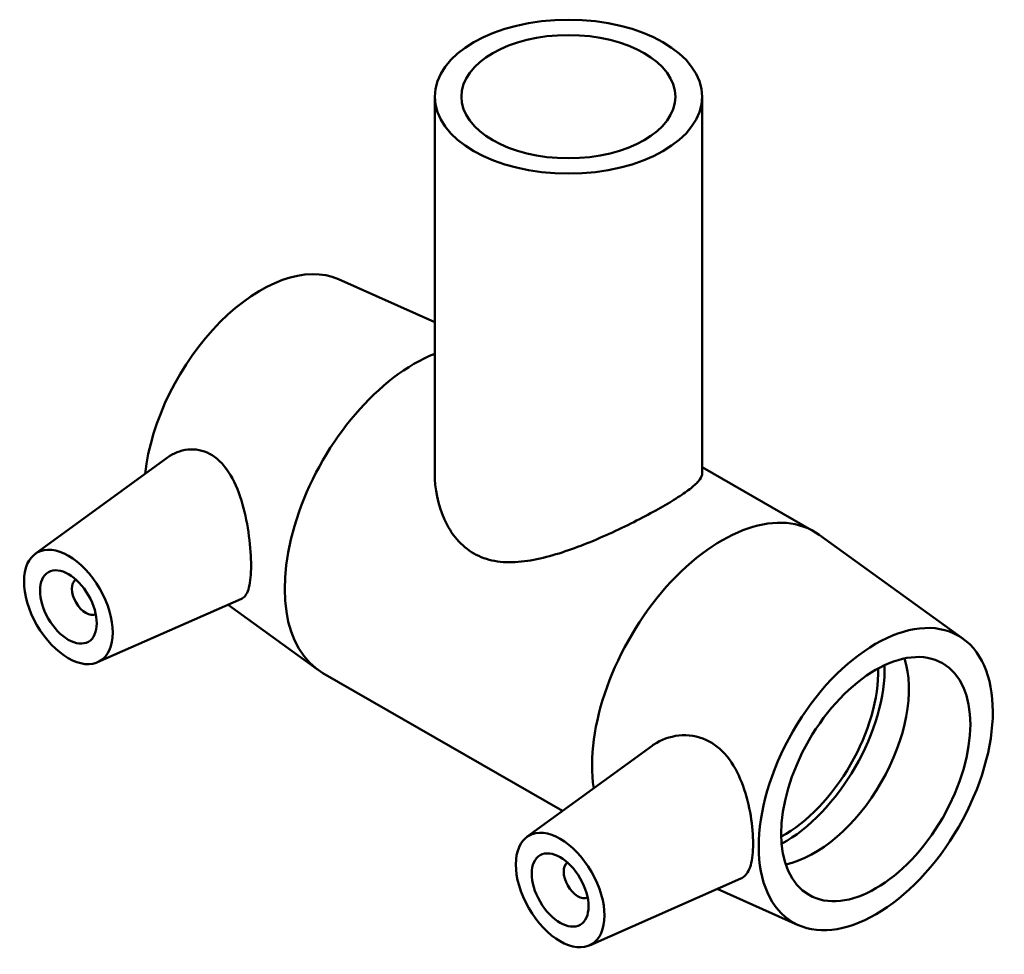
# Model space of a CAD drawing. Header units: millimetres. Extents: x -126 to 1435, y -177 to 1718.
# Tile 7 of 7: x 1317 to 1435, y 1226 to 1338. Entities that reach past the tile are written whole.
import ezdxf

# ---------------------------------------------------------------- set-up
doc = ezdxf.new("R2010")
doc.units = ezdxf.units.MM
doc.layers.add('Visible (ANSI)', color=7, linetype='Continuous', lineweight=50)

msp = doc.modelspace()

# ---------------------------------------------------------------- linework, layer by layer
at = {"layer": 'Visible (ANSI)'}
for p, q in [((1366.876, 1328.316), (1366.876, 1283.243)), ((1398.876, 1328.316), (1398.876, 1283.243)), ((1355.375, 1306.462), (1366.876, 1301.34)), ((1319.086, 1273.6), (1334.922, 1285.134)), ((1398.876, 1283.991), (1412.239, 1276.295)), ((1430.103, 1263.428), (1412.88, 1275.88)), ((1326.557, 1260.626), (1343.781, 1268.225)), ((1342.151, 1267.505), (1352.871, 1259.754)), ((1353.512, 1259.34), (1382.184, 1242.829)), ((1377.917, 1239.721), (1392.898, 1250.633)), ((1385.388, 1226.748), (1403.486, 1234.732)), ((1410.377, 1229.173), (1400.678, 1233.493))]:
    msp.add_line(p, q, dxfattribs=at)
for centre, major_axis, ratio in [((1382.876, 1328.316), (-16, 0), 0.5758617), ((1382.876, 1328.316), (-12.8, 0), 0.5758617), ((1323.054, 1267.247), (3.743, -6.499), 0.5780931), ((1323.054, 1267.247), (2.395, -4.16), 0.5780931), ((1419.645, 1246.643), (-9.881, -17.158), 0.5780931), ((1419.645, 1246.643), (-7.985, -13.865), 0.5780931), ((1381.886, 1233.369), (3.743, -6.499), 0.5780931), ((1381.886, 1233.369), (2.395, -4.16), 0.5780931)]:
    msp.add_ellipse(centre, major_axis=major_axis, ratio=ratio, dxfattribs=at)
for centre, major_axis, start_param, end_param in [((1346.106, 1288.992), (9.881, 17.158), 0.0599837, 2.2196178), ((1364.491, 1278.405), (-10.979, -19.065), 3.771151, 6.2831853), ((1401.26, 1257.23), (10.979, 19.065), 6.2232016, 8.7965252), ((1325.176, 1268.469), (1.198, -2.08), 3.17361, 6.2511679), ((1412.291, 1250.878), (7.985, 13.865), 3.6181617, 5.8066163), ((1408.614, 1252.996), (7.985, 13.865), 3.9004597, 5.5243182), ((1408.614, 1252.996), (8.536, 14.823), 3.9061421, 5.5186359), ((1384.007, 1234.59), (1.198, -2.08), 3.17361, 6.2511679)]:
    msp.add_ellipse(centre, major_axis=major_axis, ratio=0.5780931, start_param=start_param, end_param=end_param, dxfattribs=at)
for points, knots in [([(1334.922, 1285.134), (1335.008, 1285.196), (1335.095, 1285.256), (1335.901, 1285.772), (1336.784, 1286.075), (1338.574, 1286.13), (1339.477, 1285.878), (1341.081, 1284.884), (1341.847, 1284.049), (1343.075, 1281.975), (1343.548, 1280.74), (1344.23, 1278.34), (1344.493, 1277.01), (1344.832, 1274.445), (1344.911, 1273.211), (1344.911, 1271.173), (1344.832, 1270.258), (1344.493, 1268.915), (1344.23, 1268.484), (1343.858, 1268.261), (1343.82, 1268.242), (1343.781, 1268.225)], [2.08696, 2.08696, 2.08696, 2.08696, 2.1301948, 2.1301948, 2.4833351, 2.4833351, 2.8364753, 2.8364753, 3.2218628, 3.2218628, 3.6072503, 3.6072503, 3.9812363, 3.9812363, 4.3552223, 4.3552223, 4.7292084, 4.7292084, 5.1031944, 5.1031944, 5.1436291, 5.1436291, 5.1436291, 5.1436291]), ([(1398.876, 1283.243), (1398.876, 1283.022), (1398.787, 1282.78), (1398.402, 1282.238), (1398.106, 1281.938), (1397.307, 1281.276), (1396.802, 1280.912), (1395.614, 1280.132), (1394.931, 1279.715), (1393.448, 1278.861), (1392.616, 1278.405), (1390.826, 1277.47), (1389.867, 1276.991), (1387.892, 1276.056), (1386.874, 1275.599), (1384.848, 1274.753), (1383.841, 1274.364), (1380.91, 1273.348), (1378.826, 1272.785), (1375.89, 1272.559), (1374.94, 1272.588), (1373.154, 1272.914), (1372.317, 1273.212), (1370.807, 1274.082), (1370.123, 1274.659), (1368.941, 1276.043), (1368.443, 1276.848), (1367.253, 1279.449), (1366.876, 1281.43), (1366.876, 1283.243)], [1.2807678, 1.2807678, 1.2807678, 1.2807678, 1.5953131, 1.5953131, 1.9098584, 1.9098584, 2.2244036, 2.2244036, 2.5389489, 2.5389489, 2.8534942, 2.8534942, 3.1680394, 3.1680394, 3.4825847, 3.4825847, 3.79713, 3.79713, 4.4375139, 4.4375139, 4.7577058, 4.7577058, 5.0778978, 5.0778978, 5.3980897, 5.3980897, 5.7182817, 5.7182817, 6.3586656, 6.3586656, 6.3586656, 6.3586656]), ([(1392.899, 1250.632), (1393.076, 1250.761), (1393.258, 1250.881), (1394.32, 1251.502), (1395.398, 1251.845), (1397.606, 1251.939), (1398.732, 1251.685), (1400.597, 1250.681), (1401.443, 1249.927), (1402.824, 1248.044), (1403.368, 1246.921), (1404.168, 1244.706), (1404.479, 1243.456), (1404.88, 1241.041), (1404.972, 1239.878), (1404.972, 1237.937), (1404.88, 1237.038), (1404.479, 1235.654), (1404.168, 1235.166), (1403.68, 1234.828), (1403.586, 1234.776), (1403.486, 1234.732)], [2.1854194, 2.1854194, 2.1854194, 2.1854194, 2.2667191, 2.2667191, 2.6521066, 2.6521066, 3.0374941, 3.0374941, 3.3906343, 3.3906343, 3.7437745, 3.7437745, 4.0997531, 4.0997531, 4.4557317, 4.4557317, 4.8117103, 4.8117103, 5.1676889, 5.1676889, 5.2444415, 5.2444415, 5.2444415, 5.2444415])]:
    msp.add_open_spline(points, degree=3, knots=knots, dxfattribs=at)

doc.saveas('drawing.dxf')
